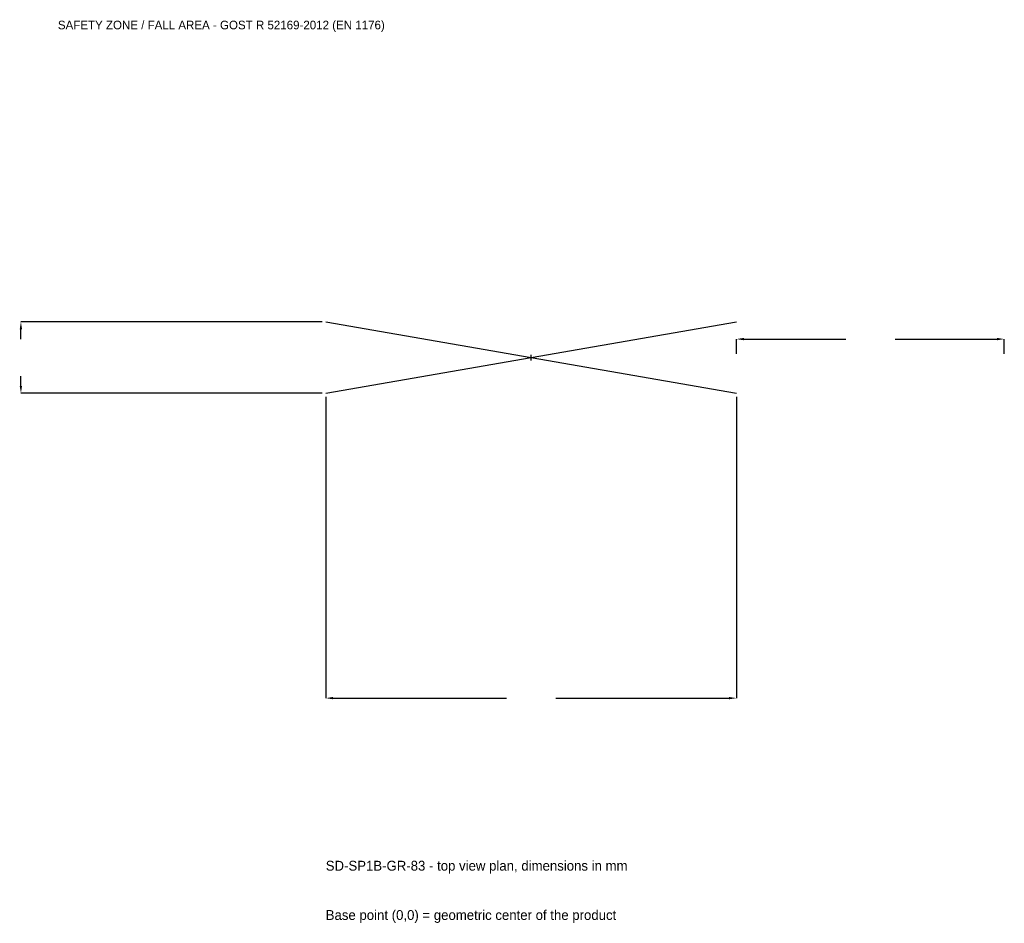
# Model space of a CAD drawing. Extents: x -2864 to 2650, y -3168 to 1892.
import ezdxf

# ---------------------------------------------------------------- set-up
doc = ezdxf.new("R2010")
doc.units = 0
for name, color, linetype in [('GP_MAF_zona_bezopasnosti', 1, 'Continuous'), ('ZSK_DANNYE', 3, 'Continuous'), ('ZSK_KONTUR', 7, 'Continuous'), ('ZSK_RAZMERY', 8, 'Continuous')]:
    doc.layers.add(name, color=color, linetype=linetype)
doc.dimstyles.new('ORION', dxfattribs={"dimtxt": 69, "dimasz": 41.4, "dimexe": 1.25, "dimexo": 20.7, "dimtad": 1, "dimcen": 2.5, "dimazin": 3, "dimtfac": 1, "dimtmove": 0, "dimatfit": 3})

# ---------------------------------------------------------------- blocks, each defined once
blk = doc.blocks.new('_CLOSEDFILLED')
at = {"color": 0, "linetype": 'BYBLOCK'}
blk.add_solid([(-1, 0.16), (0, 0), (-1, -0.16)], dxfattribs=at)
blk = doc.blocks.new('*D1')
for p, q in [((-1150, -220.7), (-1150, -1907)), ((1150, -220.7), (1150, -1907)), ((-1108.6, -1907), (-138, -1907)), ((138, -1907), (1108.6, -1907))]:
    blk.add_line(p, q)
at = {"layer": 'Defpoints'}
for p in [(-1150, -200), (1150, -200), (-1150, -1907)]:
    blk.add_point(p, dxfattribs=at)
at = {"layer": 'ZSK_RAZMERY', "xscale": 41.4, "yscale": 41.4, "rotation": 180}
blk.add_blockref('_CLOSEDFILLED', (-1150, -1907), dxfattribs=at)
at = {"layer": 'ZSK_RAZMERY', "xscale": 41.4, "yscale": 41.4}
blk.add_blockref('_CLOSEDFILLED', (1150, -1907), dxfattribs=at)
blk = doc.blocks.new('*D2')
for p, q in [((-1170.7, 200), (-2857, 200)), ((-2857, 103.5), (-2857, 158.6)), ((-2857, -158.6), (-2857, -103.5)), ((-1170.7, -200), (-2857, -200))]:
    blk.add_line(p, q)
at = {"layer": 'Defpoints'}
for p in [(-1150, 200), (-2857, -200), (-1150, -200)]:
    blk.add_point(p, dxfattribs=at)
at = {"layer": 'ZSK_RAZMERY', "xscale": 41.4, "yscale": 41.4}
for p, rotation in [((-2857, 200), 90), ((-2857, -200), 270)]:
    blk.add_blockref('_CLOSEDFILLED', p, dxfattribs=dict(at, rotation=rotation))
blk = doc.blocks.new('*D3')
for p, q in [((1150, 20.7), (1150, 103.5)), ((1191.4, 103.5), (1762, 103.5)), ((2038, 103.5), (2608.6, 103.5)), ((2650, 20.7), (2650, 103.5))]:
    blk.add_line(p, q)
at = {"layer": 'Defpoints'}
for p in [(1150, 103.5), (1150, 0), (2650, 0)]:
    blk.add_point(p, dxfattribs=at)
at = {"layer": 'ZSK_RAZMERY', "xscale": 41.4, "yscale": 41.4, "rotation": 180}
blk.add_blockref('_CLOSEDFILLED', (1150, 103.5), dxfattribs=at)
at = {"layer": 'ZSK_RAZMERY', "xscale": 41.4, "yscale": 41.4}
blk.add_blockref('_CLOSEDFILLED', (2650, 103.5), dxfattribs=at)
blk = doc.blocks.new('B1')
at = {"layer": 'ZSK_KONTUR'}
for p, q in [((-1150, -200), (1150, 200)), ((-1150, 200), (1150, -200))]:
    blk.add_line(p, q, dxfattribs=at)
at = {"layer": 'ZSK_RAZMERY'}
for p, q in [((-16, 0), (16, 0)), ((0, -16), (0, 16))]:
    blk.add_line(p, q, dxfattribs=at)
at = {"layer": 'GP_MAF_zona_bezopasnosti', "color": 1}
blk.add_text('SAFETY ZONE / FALL AREA - GOST R 52169-2012 (EN 1176)', height=48.3, dxfattribs=at).set_placement((-2650, 1838))
at = {"layer": 'ZSK_RAZMERY'}
dim = blk.add_linear_dim(base=(-2857, -200), p1=(-1150, -200), p2=(-1150, 200), angle=90, dimstyle='ORION', dxfattribs=at)
dim.commit()
dim.dimension.update_dxf_attribs({"geometry": '*D2', "text_midpoint": (-2857, 0)})
for base, p1, p2, picture, middle in [((1150, 103.5), (1150, 0), (2650, 0), '*D3', (1900, 103.5)), ((-1150, -1907), (-1150, -200), (1150, -200), '*D1', (0, -1907))]:
    dim = blk.add_linear_dim(base=base, p1=p1, p2=p2, dimstyle='ORION', dxfattribs=at)
    dim.commit()
    dim.dimension.update_dxf_attribs({"geometry": picture, "text_midpoint": middle})

msp = doc.modelspace()

# ---------------------------------------------------------------- block references
msp.add_blockref('B1', (0, 0))

# ---------------------------------------------------------------- texts
at = {"layer": 'ZSK_DANNYE', "color": 3}
msp.add_text('SD-SP1B-GR-83 - top view plan, dimensions in mm', height=55.2, dxfattribs=at).set_placement((-1150, -2873))
at = {"layer": 'ZSK_DANNYE', "color": 7}
msp.add_text('Base point (0,0) = geometric center of the product', height=55.2, dxfattribs=at).set_placement((-1150, -3149))

doc.saveas('drawing.dxf')
